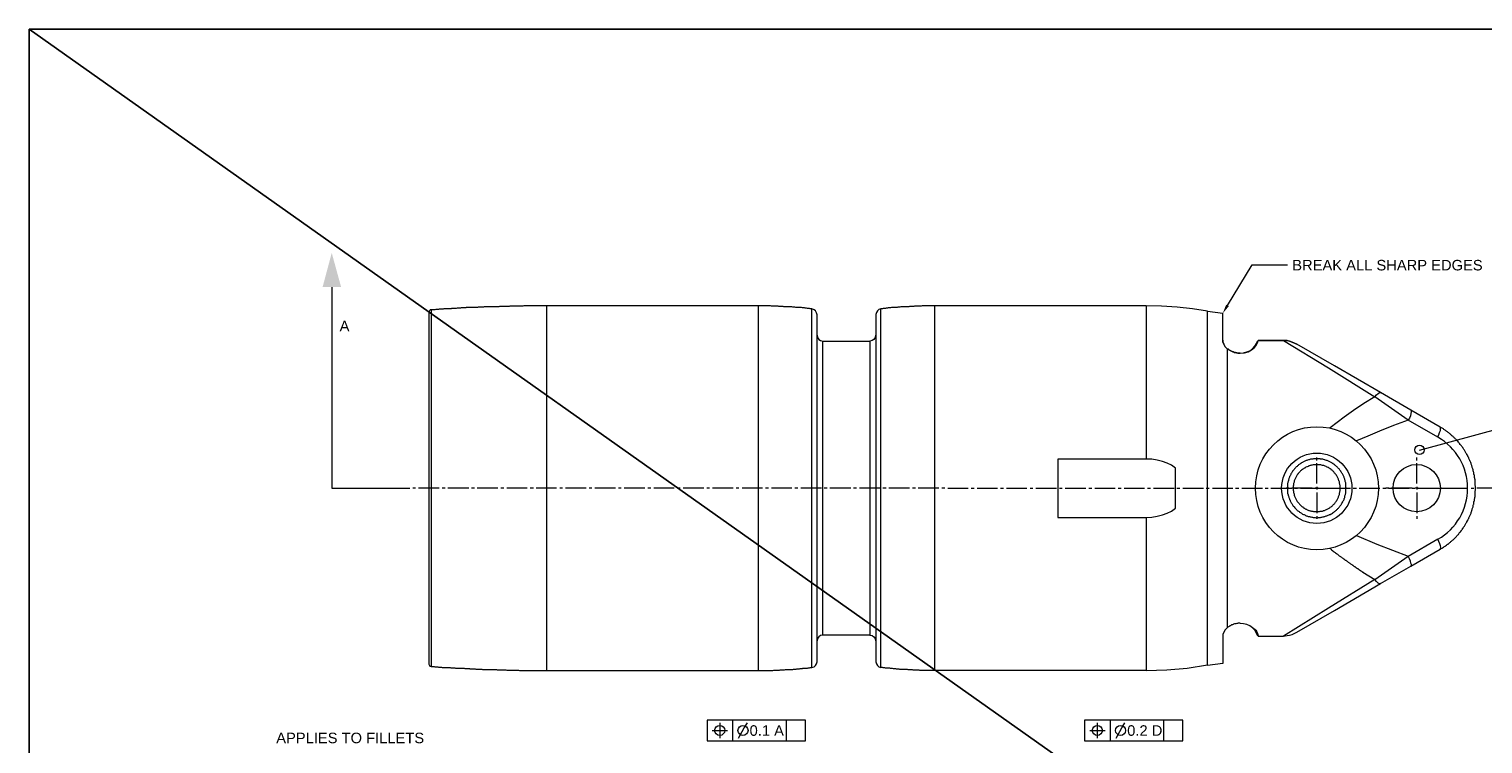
# Model space of a CAD drawing. Header units: millimetres. Extents: x 284 to 1085, y 7 to 266.
# Tile 3 of 21: x 284 to 408, y 101 to 162. Entities that reach past the tile are written whole.
import ezdxf

# ---------------------------------------------------------------- set-up
doc = ezdxf.new("R2010")
doc.units = ezdxf.units.MM
for name, color, linetype in [('PDF_几何图形', 7, 'Continuous'), ('PDF_实体填充', 7, 'Continuous'), ('PDF_文字', 7, 'Continuous'), ('±ê×¢', 4, 'Continuous')]:
    doc.layers.add(name, color=color, linetype=linetype)
doc.styles.add('PDF Arial', font='arial.ttf')

msp = doc.modelspace()

# ---------------------------------------------------------------- linework, layer by layer
at = {"color": 1}
msp.add_line((500.51, 9.13), (283.99, 162.23), dxfattribs=at)
at = {"layer": 'PDF_几何图形', "lineweight": 13}
for points in [[(385.87, 138.75), (387.96, 142.2), (390.96, 142.2)], [(309.74, 140.3), (309.74, 123.21), (314.72, 123.21), (316.36, 123.21)], [(413.68, 140.3), (413.68, 123.21), (408.68, 123.21), (407.06, 123.21)], [(350.52, 138.47), (350.46, 138.47), (350.39, 138.47), (350.33, 138.49), (350.29, 138.49), (350.22, 138.49), (350.16, 138.49), (350.09, 138.51), (350.03, 138.51), (349.96, 138.51), (349.9, 138.54), (349.83, 138.54), (349.77, 138.54), (349.73, 138.54), (349.66, 138.56), (349.6, 138.56), (349.53, 138.56), (349.47, 138.56), (349.4, 138.58), (349.34, 138.58), (349.27, 138.58), (349.21, 138.58), (349.16, 138.58), (349.1, 138.6), (349.04, 138.6), (348.97, 138.6), (348.91, 138.6), (348.84, 138.62), (348.78, 138.62), (348.71, 138.62), (348.65, 138.62), (348.6, 138.62), (348.54, 138.62), (348.48, 138.64), (348.41, 138.64), (348.35, 138.64), (348.28, 138.64), (348.22, 138.64), (348.15, 138.64), (348.09, 138.67), (348.04, 138.67), (347.98, 138.67), (347.91, 138.67), (347.85, 138.67), (347.79, 138.67), (347.72, 138.67), (347.66, 138.69), (347.59, 138.69), (347.53, 138.69), (347.46, 138.69), (347.42, 138.69), (347.35, 138.69), (347.29, 138.69), (347.22, 138.69), (347.16, 138.69), (347.1, 138.69), (347.03, 138.71), (346.97, 138.71), (346.9, 138.71), (346.86, 138.71), (346.79, 138.71), (346.73, 138.71), (346.66, 138.71), (346.6, 138.71), (346.54, 138.71), (346.47, 138.71), (346.41, 138.71), (346.34, 138.71), (346.28, 138.71), (346.23, 138.71), (346.17, 138.71), (346.1, 138.71), (346.04, 138.71), (345.97, 138.71), (327.98, 138.71), (327.91, 138.71), (327.85, 138.71), (327.8, 138.71), (327.74, 138.71), (327.67, 138.71), (327.61, 138.71), (327.55, 138.71), (327.48, 138.71), (327.42, 138.71), (327.35, 138.71), (327.29, 138.71), (327.22, 138.71), (327.18, 138.71), (327.11, 138.71), (327.05, 138.71), (326.98, 138.71), (326.92, 138.71), (326.86, 138.71), (326.79, 138.71), (326.73, 138.71), (326.66, 138.71), (326.6, 138.71), (326.55, 138.71), (326.49, 138.71), (326.42, 138.71), (326.36, 138.71), (326.29, 138.71), (326.23, 138.71), (326.17, 138.71), (326.1, 138.71), (326.04, 138.71), (325.97, 138.69), (325.93, 138.69), (325.86, 138.69), (325.8, 138.69), (325.73, 138.69), (325.67, 138.69), (325.61, 138.69), (325.54, 138.69), (325.48, 138.69), (325.41, 138.69), (325.35, 138.69), (325.3, 138.69), (325.24, 138.69), (325.17, 138.69), (325.11, 138.69), (325.04, 138.69), (324.98, 138.69), (324.92, 138.69), (324.85, 138.69), (324.79, 138.67), (324.74, 138.67), (324.68, 138.67), (324.61, 138.67), (324.55, 138.67), (324.48, 138.67), (324.42, 138.67), (324.36, 138.67), (324.29, 138.67), (324.23, 138.67), (324.16, 138.67), (324.12, 138.67), (324.05, 138.67), (323.99, 138.67), (323.92, 138.64), (323.86, 138.64), (323.79, 138.64), (323.73, 138.64), (323.67, 138.64), (323.6, 138.64), (323.54, 138.64), (323.49, 138.64), (323.43, 138.64), (323.36, 138.64), (323.3, 138.64), (323.23, 138.62), (323.17, 138.62), (323.1, 138.62), (323.04, 138.62), (322.98, 138.62), (322.91, 138.62), (322.87, 138.62), (322.8, 138.62), (322.74, 138.62), (322.67, 138.62), (322.61, 138.6), (322.54, 138.6), (322.48, 138.6), (322.42, 138.6), (322.35, 138.6), (322.31, 138.6), (322.24, 138.6), (322.18, 138.6), (322.11, 138.58), (322.05, 138.58), (321.98, 138.58), (321.92, 138.58), (321.85, 138.58), (321.79, 138.58), (321.73, 138.58), (321.68, 138.58), (321.62, 138.56), (321.55, 138.56), (321.49, 138.56), (321.42, 138.56), (321.36, 138.56), (321.29, 138.56), (321.23, 138.56), (321.16, 138.56), (321.12, 138.54), (321.06, 138.54), (320.99, 138.54), (320.93, 138.54), (320.86, 138.54), (320.8, 138.54), (320.73, 138.54), (320.67, 138.51), (320.6, 138.51), (320.54, 138.51), (320.5, 138.51), (320.43, 138.51), (320.37, 138.51), (320.3, 138.49), (320.24, 138.49), (320.17, 138.49), (320.11, 138.49), (320.04, 138.49), (319.98, 138.49), (319.91, 138.49), (319.87, 138.47), (319.81, 138.47), (319.74, 138.47), (319.68, 138.47), (319.61, 138.47), (319.55, 138.47), (319.48, 138.45), (319.42, 138.45), (319.35, 138.45), (319.31, 138.45), (319.25, 138.45), (319.18, 138.43), (319.12, 138.43), (319.05, 138.43), (318.99, 138.43), (318.92, 138.43), (318.86, 138.43), (318.79, 138.41), (318.75, 138.41), (318.69, 138.41), (318.62, 138.41), (318.56, 138.41), (318.49, 138.38), (318.43, 138.38), (318.36, 138.38), (318.3, 138.38), (318.23, 138.38), (318.19, 138.36), (318.17, 138.36), (318.1, 138.36), (318.06, 138.32), (318.02, 138.28), (318, 138.23), (317.97, 138.17), (317.97, 116.05), (317.97, 108.27), (318, 108.21), (318.02, 108.14), (318.06, 108.1), (318.13, 108.08), (318.17, 108.06), (318.23, 108.06), (318.3, 108.06), (318.36, 108.06), (318.43, 108.06), (318.49, 108.04), (318.54, 108.04), (318.6, 108.04), (318.66, 108.04), (318.73, 108.04), (318.79, 108.01)], [(327.98, 138.71), (327.98, 115.8), (327.98, 107.73)], [(345.97, 138.71), (345.97, 115.8), (345.97, 107.73)], [(350.52, 107.97), (350.52, 115.9), (350.52, 138.47)], [(350.98, 137.95), (350.93, 138.13), (350.85, 138.28), (350.72, 138.38), (350.54, 138.45)], [(378.95, 138.71), (360.96, 138.71), (360.91, 138.71), (360.85, 138.71), (360.78, 138.71), (360.72, 138.71), (360.65, 138.71), (360.59, 138.71), (360.52, 138.71), (360.46, 138.71), (360.4, 138.71), (360.33, 138.71), (360.29, 138.71), (360.22, 138.71), (360.16, 138.71), (360.09, 138.71), (360.03, 138.71), (359.96, 138.71), (359.9, 138.71), (359.83, 138.69), (359.77, 138.69), (359.71, 138.69), (359.66, 138.69), (359.6, 138.69), (359.53, 138.69), (359.47, 138.69), (359.4, 138.69), (359.34, 138.69), (359.27, 138.69), (359.21, 138.67), (359.14, 138.67), (359.1, 138.67), (359.04, 138.67), (358.97, 138.67), (358.91, 138.67), (358.84, 138.67), (358.78, 138.64), (358.71, 138.64), (358.65, 138.64), (358.58, 138.64), (358.52, 138.64), (358.48, 138.64), (358.41, 138.62), (358.35, 138.62), (358.28, 138.62), (358.22, 138.62), (358.15, 138.62), (358.09, 138.62), (358.02, 138.6), (357.96, 138.6), (357.92, 138.6), (357.85, 138.6), (357.79, 138.58), (357.72, 138.58), (357.66, 138.58), (357.59, 138.58), (357.53, 138.58), (357.46, 138.56), (357.4, 138.56), (357.36, 138.56), (357.29, 138.56), (357.23, 138.54), (357.16, 138.54), (357.1, 138.54), (357.03, 138.54), (356.97, 138.51), (356.9, 138.51), (356.84, 138.51), (356.8, 138.49), (356.73, 138.49), (356.67, 138.49), (356.6, 138.49), (356.54, 138.47), (356.47, 138.47), (356.41, 138.47)], [(360.96, 138.71), (360.96, 115.8), (360.96, 107.73)], [(384.17, 138.26), (382.88, 138.45), (381.58, 138.6), (380.27, 138.69), (378.95, 138.71), (378.95, 125.69)], [(317.97, 137.22), (317.97, 129.94), (317.97, 116.05)], [(318.17, 138.36), (318.17, 115.95), (318.17, 108.06)], [(350.54, 107.97), (350.72, 108.04), (350.85, 108.14), (350.93, 108.29), (350.98, 108.47), (350.98, 116.14), (350.98, 137.98)], [(378.95, 107.73), (380.7, 107.78), (382.45, 107.93), (384.17, 108.19), (384.17, 116.01), (384.17, 138.26), (385.46, 138.1)], [(385.46, 135.8), (385.46, 135.65), (385.55, 135.45), (385.68, 135.24), (385.87, 135.04), (385.68, 135.24), (385.55, 135.45), (385.46, 135.65), (385.46, 135.8), (385.46, 138.13)], [(350.98, 136.21), (351.02, 136.01), (351.13, 135.86), (351.28, 135.76), (351.47, 135.71)], [(355.95, 136.21), (355.91, 136.01), (355.8, 135.86), (355.65, 135.76), (355.46, 135.71), (355.46, 117.22), (355.46, 110.73), (355.65, 110.69), (355.8, 110.58), (355.91, 110.43), (355.95, 110.23)], [(355.46, 110.73), (351.47, 110.73), (351.47, 117.22), (351.47, 135.71), (355.46, 135.71)], [(385.87, 111.38), (385.87, 116.08), (385.87, 135.04)], [(386.95, 134.7), (387.3, 134.72), (387.62, 134.81), (387.9, 134.96), (388.14, 135.13), (388.31, 135.35), (388.42, 135.56), (388.46, 135.78)], [(386.95, 134.7), (387.23, 134.72), (387.51, 134.79), (387.77, 134.89), (387.99, 135.07), (388.18, 135.28), (388.33, 135.52), (388.44, 135.78)], [(388.05, 111.35), (388.27, 111.14), (388.35, 111.01), (388.42, 110.88), (388.44, 110.77), (388.46, 110.64), (390.64, 110.64), (390.94, 110.69), (391.15, 110.73), (391.37, 110.79), (391.76, 110.99), (394.95, 112.82), (398.87, 115.11), (401.46, 116.59), (403.94, 118.02), (404, 118.06), (404.04, 118.08), (404.11, 118.12), (404.15, 118.14), (404.22, 118.19), (404.26, 118.23), (404.32, 118.25), (404.37, 118.3), (404.41, 118.32), (404.48, 118.36), (404.52, 118.4), (404.56, 118.45), (404.63, 118.47), (404.67, 118.51), (404.71, 118.55), (404.78, 118.6), (404.82, 118.64), (404.86, 118.68), (404.91, 118.71), (404.95, 118.75), (404.99, 118.79), (405.06, 118.83), (405.1, 118.88), (405.14, 118.92), (405.19, 118.96), (405.23, 119.01), (405.27, 119.05), (405.32, 119.11), (405.36, 119.16), (405.4, 119.2), (405.45, 119.24), (405.49, 119.29), (405.53, 119.33), (405.55, 119.39), (405.6, 119.44), (405.64, 119.48), (405.68, 119.52), (405.73, 119.59), (405.75, 119.63), (405.79, 119.68), (405.83, 119.74), (405.85, 119.78), (405.9, 119.83), (405.94, 119.89), (405.96, 119.93), (406.01, 120), (406.03, 120.04), (406.07, 120.11), (406.09, 120.15), (406.13, 120.21), (406.16, 120.26), (406.2, 120.32), (406.22, 120.36), (406.26, 120.43), (406.29, 120.47), (406.31, 120.54), (406.33, 120.58), (406.37, 120.65), (406.39, 120.71), (406.42, 120.75), (406.44, 120.82), (406.46, 120.88), (406.5, 120.93), (406.52, 120.99), (406.54, 121.05), (406.57, 121.1), (406.59, 121.16), (406.61, 121.23), (406.63, 121.29), (406.65, 121.33), (406.67, 121.4), (406.67, 121.46), (406.7, 121.53), (406.72, 121.57), (406.74, 121.64), (406.76, 121.7), (406.76, 121.77), (406.78, 121.83), (406.8, 121.87), (406.8, 121.94), (406.82, 122), (406.82, 122.07), (406.85, 122.13), (406.85, 122.2), (406.87, 122.26), (406.87, 122.3), (406.89, 122.37), (406.89, 122.43), (406.91, 122.5), (406.91, 122.56), (406.91, 122.63), (406.91, 122.69), (406.93, 122.76), (406.93, 122.8), (406.93, 122.87), (406.93, 122.93), (406.93, 122.99), (406.95, 123.06), (406.95, 123.12), (406.95, 123.19), (406.95, 123.25), (406.95, 123.32), (406.95, 123.38), (406.93, 123.43), (406.93, 123.49), (406.93, 123.56), (406.93, 123.62), (406.93, 123.68), (406.93, 123.75), (406.91, 123.81), (406.91, 123.88), (406.91, 123.94), (406.89, 123.99), (406.89, 124.05), (406.87, 124.12), (406.87, 124.18), (406.87, 124.24), (406.85, 124.31), (406.82, 124.37), (406.82, 124.42), (406.8, 124.48), (406.8, 124.55), (406.78, 124.61), (406.76, 124.68), (406.76, 124.72), (406.74, 124.78), (406.72, 124.85), (406.7, 124.91), (406.67, 124.98), (406.67, 125.02), (406.65, 125.09), (406.63, 125.15), (406.61, 125.21), (406.59, 125.26), (406.57, 125.32), (406.54, 125.39), (406.52, 125.45), (406.5, 125.49), (406.48, 125.56), (406.44, 125.62), (406.42, 125.67), (406.39, 125.73), (406.37, 125.78), (406.35, 125.84), (406.31, 125.9), (406.29, 125.95), (406.26, 126.01), (406.22, 126.06), (406.2, 126.12), (406.16, 126.16), (406.13, 126.23), (406.11, 126.27), (406.07, 126.34), (406.05, 126.38), (406.01, 126.44), (405.96, 126.49), (405.94, 126.55), (405.9, 126.59), (405.88, 126.66), (405.83, 126.7), (405.79, 126.75), (405.77, 126.81), (405.73, 126.85), (405.68, 126.9), (405.64, 126.94), (405.6, 127), (405.57, 127.05), (405.53, 127.09), (405.49, 127.13), (405.45, 127.2), (405.4, 127.24), (405.36, 127.28), (405.32, 127.33), (405.27, 127.37), (405.23, 127.41), (405.19, 127.46), (405.14, 127.5), (405.1, 127.54), (405.06, 127.59), (405.01, 127.63), (404.95, 127.67), (404.91, 127.72), (404.86, 127.76), (404.82, 127.8), (404.78, 127.84), (404.71, 127.89), (404.67, 127.91), (404.63, 127.95), (404.58, 128), (404.52, 128.04), (404.48, 128.06), (404.43, 128.1), (404.37, 128.15), (404.32, 128.17), (404.26, 128.21), (404.22, 128.25), (404.17, 128.28), (404.11, 128.32), (404.07, 128.34), (404, 128.38), (403.96, 128.4), (403.94, 128.4), (401.46, 129.85), (398.87, 131.34), (394.95, 133.6), (391.76, 135.45)], [(388.46, 135.78), (390.64, 135.78), (388.46, 135.78)], [(390.64, 135.78), (394.45, 133.43), (398.38, 130.99), (397.47, 130.41), (396.59, 129.81), (395.77, 129.25), (394.58, 128.34)], [(401.46, 129.85), (401.48, 129.78), (401.48, 129.7), (401.46, 129.55), (401.41, 129.37), (401.33, 129.18), (401.22, 128.99), (398.38, 130.99), (398.53, 131.16), (398.68, 131.27), (398.78, 131.34), (398.87, 131.34)], [(402.19, 126.46), (421.18, 131.6)], [(403.74, 127.54), (401.22, 128.99), (399.99, 128.53), (398.78, 128.06), (397.79, 127.65), (396.82, 127.24)], [(403.72, 127.56), (403.83, 127.76), (403.89, 127.95), (403.96, 128.12), (403.98, 128.25), (403.98, 128.36), (403.94, 128.4)], [(378.95, 120.73), (379.43, 120.75), (379.9, 120.84), (380.35, 120.95), (380.74, 121.1), (381.11, 121.27), (381.45, 121.51), (381.45, 124.93), (381.11, 125.17), (380.74, 125.34), (380.35, 125.49), (379.9, 125.6), (379.43, 125.67), (378.95, 125.69), (371.45, 125.69), (371.45, 120.73), (378.95, 120.73), (378.95, 115.8), (378.95, 107.73)], [(393.46, 125.58), (393.46, 125.82)], [(393.46, 123.6), (393.46, 125.34)], [(401.95, 125.58), (401.95, 125.82)], [(401.95, 123.6), (401.95, 125.34)], [(316.85, 123.21), (316.6, 123.21)], [(318.86, 123.21), (317.09, 123.21)], [(319.35, 123.21), (319.1, 123.21)], [(321.36, 123.21), (319.59, 123.21)], [(321.85, 123.21), (321.6, 123.21)], [(323.84, 123.21), (322.09, 123.21)], [(324.36, 123.21), (324.1, 123.21)], [(326.34, 123.21), (324.59, 123.21)], [(326.86, 123.21), (326.6, 123.21)], [(328.84, 123.21), (327.09, 123.21)], [(329.33, 123.21), (329.1, 123.21)], [(331.34, 123.21), (329.59, 123.21)], [(331.83, 123.21), (331.6, 123.21)], [(333.84, 123.21), (332.09, 123.21)], [(334.33, 123.21), (334.1, 123.21)], [(336.34, 123.21), (334.59, 123.21)], [(336.84, 123.21), (336.6, 123.21)], [(338.84, 123.21), (337.09, 123.21)], [(339.34, 123.21), (339.1, 123.21)], [(341.34, 123.21), (339.59, 123.21)], [(341.84, 123.21), (341.6, 123.21)], [(343.84, 123.21), (342.09, 123.21)], [(344.34, 123.21), (344.1, 123.21)], [(346.34, 123.21), (344.6, 123.21)], [(346.84, 123.21), (346.58, 123.21)], [(348.84, 123.21), (347.1, 123.21)], [(349.34, 123.21), (349.08, 123.21)], [(351.34, 123.21), (349.6, 123.21)], [(351.84, 123.21), (351.58, 123.21)], [(353.84, 123.21), (352.07, 123.21)], [(354.34, 123.21), (354.08, 123.21)], [(356.34, 123.21), (354.58, 123.21)], [(356.84, 123.21), (356.58, 123.21)], [(358.82, 123.21), (357.08, 123.21)], [(359.34, 123.21), (359.08, 123.21)], [(361.32, 123.21), (359.58, 123.21)], [(361.84, 123.21), (361.58, 123.21)], [(362.08, 123.21), (363.82, 123.21)], [(364.08, 123.21), (364.34, 123.21)], [(364.58, 123.21), (366.32, 123.21)], [(366.58, 123.21), (366.82, 123.21)], [(367.08, 123.21), (368.82, 123.21)], [(369.08, 123.21), (369.32, 123.21)], [(369.58, 123.21), (371.32, 123.21)], [(371.58, 123.21), (371.82, 123.21)], [(372.08, 123.21), (373.82, 123.21)], [(374.08, 123.21), (374.32, 123.21)], [(374.58, 123.21), (376.32, 123.21)], [(376.58, 123.21), (376.82, 123.21)], [(377.08, 123.21), (378.82, 123.21)], [(379.08, 123.21), (379.32, 123.21)], [(379.58, 123.21), (381.32, 123.21)], [(381.56, 123.21), (381.82, 123.21)], [(382.08, 123.21), (383.83, 123.21)], [(384.06, 123.21), (384.32, 123.21)], [(384.58, 123.21), (386.33, 123.21)], [(386.56, 123.21), (386.82, 123.21)], [(387.08, 123.21), (388.83, 123.21)], [(389.06, 123.21), (389.32, 123.21)], [(389.56, 123.21), (391.33, 123.21)], [(391.07, 123.21), (390.85, 123.21)], [(393.07, 123.21), (391.33, 123.21)], [(391.56, 123.21), (391.82, 123.21)], [(392.06, 123.21), (393.83, 123.21)], [(393.57, 123.21), (393.33, 123.21)], [(393.46, 123.34), (393.46, 123.1)], [(393.46, 122.84), (393.46, 121.1)], [(393.83, 123.21), (395.57, 123.21)], [(394.06, 123.21), (394.32, 123.21)], [(394.56, 123.21), (396.31, 123.21)], [(395.83, 123.21), (396.05, 123.21)], [(396.56, 123.21), (396.82, 123.21)], [(397.06, 123.21), (398.81, 123.21)], [(399.06, 123.21), (399.32, 123.21)], [(399.58, 123.21), (399.34, 123.21)], [(399.56, 123.21), (401.31, 123.21)], [(401.57, 123.21), (399.82, 123.21)], [(401.57, 123.21), (401.8, 123.21)], [(402.08, 123.21), (401.82, 123.21)], [(401.95, 123.34), (401.95, 123.1)], [(401.95, 122.84), (401.95, 121.1)], [(402.06, 123.21), (403.81, 123.21)], [(402.32, 123.21), (404.07, 123.21)], [(404.07, 123.21), (404.3, 123.21)], [(404.32, 123.21), (404.54, 123.21)], [(404.56, 123.21), (406.31, 123.21)], [(406.57, 123.21), (406.8, 123.21)], [(393.46, 120.84), (393.46, 120.62)], [(401.95, 120.84), (401.95, 120.62)], [(396.82, 119.2), (398.55, 118.47), (401.22, 117.45)], [(398.87, 115.11), (398.78, 115.08), (398.68, 115.15), (398.53, 115.28), (398.38, 115.45), (401.22, 117.45), (403.74, 118.9)], [(403.94, 118.04), (403.98, 118.08), (404, 118.19), (403.96, 118.32), (403.91, 118.49), (403.83, 118.68), (403.74, 118.88)], [(394.58, 118.08), (394.62, 118.06), (394.67, 118.02), (394.71, 117.97), (394.78, 117.93), (394.82, 117.91), (394.86, 117.86), (394.93, 117.82), (394.97, 117.78), (395.01, 117.76), (395.06, 117.71), (395.12, 117.67), (395.16, 117.63), (395.21, 117.61), (395.27, 117.56), (395.31, 117.52), (395.36, 117.48), (395.42, 117.45), (395.47, 117.41), (395.51, 117.37), (395.57, 117.35), (395.62, 117.3), (395.66, 117.26), (395.72, 117.22), (395.77, 117.2), (395.81, 117.15), (395.87, 117.11), (395.92, 117.09), (395.98, 117.05), (396.03, 117), (396.07, 116.98), (396.13, 116.94), (396.18, 116.89), (396.22, 116.87), (396.28, 116.83), (396.33, 116.79), (396.39, 116.77), (396.44, 116.72), (396.48, 116.68), (396.54, 116.66), (396.59, 116.61), (396.63, 116.57), (396.69, 116.55), (396.74, 116.51), (396.8, 116.46), (396.84, 116.44), (396.89, 116.4), (396.95, 116.38), (397, 116.33), (397.06, 116.29), (397.1, 116.27), (397.17, 116.23), (397.21, 116.2), (397.25, 116.16), (397.32, 116.12), (397.36, 116.1), (397.38, 116.08), (398.38, 115.45), (394.45, 113.01), (390.64, 110.64)], [(401.46, 116.57), (401.5, 116.64), (401.5, 116.72), (401.46, 116.85), (401.41, 117.02), (401.33, 117.22), (401.22, 117.43)], [(386.95, 111.74), (386.89, 111.74), (386.82, 111.74), (386.76, 111.74), (386.71, 111.72), (386.65, 111.72), (386.58, 111.7), (386.52, 111.7), (386.46, 111.68), (386.39, 111.66), (386.35, 111.64), (386.28, 111.61), (386.22, 111.59), (386.17, 111.57), (386.11, 111.53), (386.07, 111.51), (386, 111.46), (385.96, 111.44), (385.89, 111.4), (385.87, 111.38), (385.68, 111.18), (385.55, 110.99), (385.46, 110.79), (385.46, 110.64), (385.46, 108.32)], [(388.44, 110.64), (388.33, 110.9), (388.18, 111.14), (387.99, 111.35), (387.77, 111.53), (387.51, 111.64), (387.23, 111.7), (386.95, 111.72)], [(351.47, 110.73), (351.28, 110.69), (351.13, 110.58), (351.02, 110.43), (350.98, 110.23)], [(318.79, 108.01), (318.86, 108.01), (318.92, 108.01), (318.99, 108.01), (319.05, 108.01), (319.1, 107.99), (319.16, 107.99), (319.22, 107.99), (319.29, 107.99), (319.35, 107.99), (319.42, 107.99), (319.48, 107.97), (319.55, 107.97), (319.61, 107.97), (319.68, 107.97), (319.72, 107.97), (319.79, 107.97), (319.85, 107.95), (319.91, 107.95), (319.98, 107.95), (320.04, 107.95), (320.11, 107.95), (320.17, 107.95), (320.24, 107.93), (320.28, 107.93), (320.35, 107.93), (320.41, 107.93), (320.48, 107.93), (320.54, 107.93), (320.6, 107.91), (320.67, 107.91), (320.73, 107.91), (320.8, 107.91), (320.86, 107.91), (320.91, 107.91), (320.97, 107.91), (321.04, 107.88), (321.1, 107.88), (321.16, 107.88), (321.23, 107.88), (321.29, 107.88), (321.36, 107.88), (321.42, 107.88), (321.47, 107.86), (321.53, 107.86), (321.6, 107.86), (321.66, 107.86), (321.73, 107.86), (321.79, 107.86), (321.85, 107.86), (321.92, 107.86), (321.98, 107.84), (322.05, 107.84), (322.09, 107.84), (322.16, 107.84), (322.22, 107.84), (322.29, 107.84), (322.35, 107.84), (322.42, 107.84), (322.48, 107.84), (322.54, 107.82), (322.61, 107.82), (322.65, 107.82), (322.72, 107.82), (322.78, 107.82), (322.85, 107.82), (322.91, 107.82), (322.98, 107.82), (323.04, 107.82), (323.1, 107.8), (323.17, 107.8), (323.23, 107.8), (323.28, 107.8), (323.34, 107.8), (323.41, 107.8), (323.47, 107.8), (323.54, 107.8), (323.6, 107.8), (323.67, 107.8), (323.73, 107.8), (323.79, 107.78), (323.84, 107.78), (323.9, 107.78), (323.97, 107.78), (324.03, 107.78), (324.1, 107.78), (324.16, 107.78), (324.23, 107.78), (324.29, 107.78), (324.36, 107.78), (324.42, 107.78), (324.46, 107.78), (324.53, 107.78), (324.59, 107.76), (324.66, 107.76), (324.72, 107.76), (324.79, 107.76), (324.85, 107.76), (324.92, 107.76), (324.98, 107.76), (325.04, 107.76), (325.09, 107.76), (325.15, 107.76), (325.22, 107.76), (325.28, 107.76), (325.35, 107.76), (325.41, 107.76), (325.48, 107.76), (325.54, 107.76), (325.61, 107.76), (325.67, 107.73), (325.71, 107.73), (325.78, 107.73), (325.84, 107.73), (325.91, 107.73), (325.97, 107.73), (326.04, 107.73), (326.1, 107.73), (326.17, 107.73), (326.23, 107.73), (326.29, 107.73), (326.34, 107.73), (326.4, 107.73), (326.47, 107.73), (326.53, 107.73), (326.6, 107.73), (326.66, 107.73), (326.73, 107.73), (326.79, 107.73), (326.86, 107.73), (326.9, 107.73), (326.96, 107.73), (327.03, 107.73), (327.09, 107.73), (327.16, 107.73), (327.22, 107.73), (327.29, 107.73), (327.35, 107.73), (327.42, 107.73), (327.48, 107.73), (327.52, 107.73), (327.59, 107.73), (327.65, 107.73), (327.72, 107.73), (327.78, 107.73), (327.85, 107.73), (327.91, 107.73), (327.98, 107.73), (345.97, 107.73), (346.04, 107.73), (346.1, 107.73), (346.17, 107.73), (346.21, 107.73), (346.28, 107.73), (346.34, 107.73), (346.41, 107.73), (346.47, 107.73), (346.54, 107.73), (346.6, 107.73), (346.66, 107.73), (346.73, 107.73), (346.79, 107.73), (346.84, 107.73), (346.9, 107.73), (346.97, 107.73), (347.03, 107.73), (347.1, 107.73), (347.16, 107.73), (347.22, 107.73), (347.29, 107.76), (347.35, 107.76), (347.42, 107.76), (347.46, 107.76), (347.53, 107.76), (347.59, 107.76), (347.66, 107.76), (347.72, 107.76), (347.79, 107.76), (347.85, 107.78), (347.91, 107.78), (347.98, 107.78), (348.02, 107.78), (348.09, 107.78), (348.15, 107.78), (348.22, 107.78), (348.28, 107.8), (348.35, 107.8), (348.41, 107.8), (348.48, 107.8), (348.54, 107.8), (348.6, 107.8), (348.65, 107.82), (348.71, 107.82), (348.78, 107.82), (348.84, 107.82), (348.91, 107.82), (348.97, 107.84), (349.04, 107.84), (349.1, 107.84), (349.16, 107.84), (349.21, 107.84), (349.27, 107.86), (349.34, 107.86), (349.4, 107.86), (349.47, 107.86), (349.53, 107.88), (349.6, 107.88), (349.66, 107.88), (349.73, 107.88), (349.77, 107.91), (349.83, 107.91), (349.9, 107.91), (349.96, 107.91), (350.03, 107.93), (350.09, 107.93), (350.16, 107.93), (350.22, 107.95), (350.29, 107.95), (350.33, 107.95), (350.39, 107.97), (350.46, 107.97), (350.52, 107.97)], [(378.95, 107.73), (360.96, 107.73), (360.91, 107.73), (360.85, 107.73), (360.78, 107.73), (360.72, 107.73), (360.65, 107.73), (360.59, 107.73), (360.52, 107.73), (360.46, 107.73), (360.4, 107.73), (360.33, 107.73), (360.29, 107.73), (360.22, 107.73), (360.16, 107.73), (360.09, 107.73), (360.03, 107.73), (359.96, 107.73), (359.9, 107.73), (359.83, 107.73), (359.77, 107.73), (359.71, 107.73), (359.66, 107.76), (359.6, 107.76), (359.53, 107.76), (359.47, 107.76), (359.4, 107.76), (359.34, 107.76), (359.27, 107.76), (359.21, 107.76), (359.14, 107.76), (359.1, 107.78), (359.04, 107.78), (358.97, 107.78), (358.91, 107.78), (358.84, 107.78), (358.78, 107.78), (358.71, 107.78), (358.65, 107.8), (358.58, 107.8), (358.52, 107.8), (358.48, 107.8), (358.41, 107.8), (358.35, 107.8), (358.28, 107.82), (358.22, 107.82), (358.15, 107.82), (358.09, 107.82), (358.02, 107.82), (357.96, 107.84), (357.92, 107.84), (357.85, 107.84), (357.79, 107.84), (357.72, 107.84), (357.66, 107.86), (357.59, 107.86), (357.53, 107.86), (357.46, 107.86), (357.4, 107.88), (357.36, 107.88), (357.29, 107.88), (357.23, 107.88), (357.16, 107.91), (357.1, 107.91), (357.03, 107.91), (356.97, 107.91), (356.9, 107.93), (356.84, 107.93), (356.8, 107.93), (356.73, 107.95), (356.67, 107.95), (356.6, 107.95), (356.54, 107.97), (356.47, 107.97), (356.41, 107.97)], [(385.46, 108.32), (384.17, 108.16)], [(342.05, 102.63), (342.7, 102.63), (342.7, 101.96)], [(342.7, 103.27), (342.7, 102.63), (343.37, 102.63)], [(343.8, 103.49), (343.8, 101.74)], [(344.29, 101.96), (344.79, 102.84), (345.05, 103.27)], [(348.35, 103.49), (348.35, 101.74)], [(374.15, 102.63), (374.79, 102.63), (374.79, 101.96)], [(374.79, 103.27), (374.79, 102.63), (375.46, 102.63)], [(375.89, 103.49), (375.89, 101.74)], [(376.39, 101.96), (376.88, 102.84), (377.14, 103.27)], [(380.44, 103.49), (380.44, 101.74)]]:
    msp.add_lwpolyline(points, dxfattribs=at)
for points in [[(356.41, 107.97), (356.41, 115.9), (356.41, 138.47), (356.23, 138.41), (356.11, 138.3), (356.02, 138.15), (355.98, 137.98), (355.98, 116.14), (355.98, 108.47), (356.02, 108.29), (356.11, 108.14), (356.23, 108.04)], [(386.95, 134.7), (386.93, 134.7), (386.86, 134.7), (386.8, 134.7), (386.74, 134.7), (386.67, 134.72), (386.63, 134.72), (386.56, 134.74), (386.5, 134.74), (386.43, 134.76), (386.37, 134.79), (386.33, 134.81), (386.26, 134.83), (386.2, 134.85), (386.15, 134.89), (386.09, 134.91), (386.05, 134.94), (385.98, 134.98), (385.94, 135.02), (385.87, 135.04), (385.94, 135.02), (385.98, 134.98), (386.05, 134.94), (386.09, 134.91), (386.15, 134.89), (386.2, 134.85), (386.26, 134.83), (386.33, 134.81), (386.37, 134.79), (386.43, 134.76), (386.5, 134.74), (386.56, 134.74), (386.63, 134.72), (386.67, 134.72), (386.74, 134.7), (386.8, 134.7), (386.86, 134.7), (386.93, 134.7)], [(390.64, 135.78), (390.94, 135.76), (391.15, 135.71), (391.37, 135.63), (391.76, 135.45), (391.37, 135.63), (391.15, 135.71), (390.94, 135.76)], [(390.96, 123.21), (390.96, 123.15), (390.96, 123.1), (390.96, 123.04), (390.96, 122.97), (390.98, 122.91), (390.98, 122.84), (390.98, 122.78), (391, 122.71), (391.02, 122.67), (391.02, 122.61), (391.05, 122.54), (391.07, 122.48), (391.09, 122.41), (391.11, 122.37), (391.13, 122.3), (391.15, 122.24), (391.18, 122.2), (391.2, 122.13), (391.22, 122.07), (391.26, 122.02), (391.28, 121.96), (391.33, 121.92), (391.35, 121.85), (391.39, 121.81), (391.43, 121.77), (391.46, 121.7), (391.5, 121.66), (391.54, 121.62), (391.59, 121.55), (391.63, 121.51), (391.67, 121.46), (391.71, 121.42), (391.76, 121.38), (391.8, 121.33), (391.84, 121.29), (391.91, 121.27), (391.95, 121.23), (391.99, 121.18), (392.06, 121.14), (392.1, 121.12), (392.15, 121.08), (392.21, 121.05), (392.25, 121.01), (392.32, 120.99), (392.38, 120.97), (392.43, 120.95), (392.49, 120.9), (392.56, 120.88), (392.6, 120.86), (392.66, 120.84), (392.73, 120.82), (392.79, 120.82), (392.84, 120.8), (392.9, 120.77), (392.96, 120.77), (393.03, 120.75), (393.09, 120.75), (393.16, 120.73), (393.2, 120.73), (393.27, 120.73), (393.33, 120.73), (393.4, 120.71), (393.46, 120.71), (393.53, 120.71), (393.59, 120.73), (393.65, 120.73), (393.72, 120.73), (393.78, 120.73), (393.83, 120.75), (393.89, 120.75), (393.96, 120.77), (394.02, 120.77), (394.09, 120.8), (394.15, 120.82), (394.19, 120.84), (394.26, 120.86), (394.32, 120.88), (394.37, 120.9), (394.43, 120.93), (394.5, 120.95), (394.54, 120.97), (394.6, 120.99), (394.67, 121.03), (394.71, 121.05), (394.78, 121.1), (394.82, 121.12), (394.86, 121.16), (394.93, 121.21), (394.97, 121.23), (395.01, 121.27), (395.08, 121.31), (395.12, 121.36), (395.16, 121.4), (395.21, 121.44), (395.25, 121.49), (395.29, 121.53), (395.34, 121.57), (395.38, 121.62), (395.42, 121.68), (395.44, 121.72), (395.49, 121.77), (395.53, 121.83), (395.55, 121.87), (395.59, 121.94), (395.62, 121.98), (395.66, 122.05), (395.68, 122.09), (395.7, 122.15), (395.75, 122.2), (395.77, 122.26), (395.79, 122.33), (395.81, 122.37), (395.83, 122.43), (395.85, 122.5), (395.85, 122.56), (395.87, 122.63), (395.9, 122.67), (395.9, 122.74), (395.92, 122.8), (395.92, 122.87), (395.94, 122.93), (395.94, 122.99), (395.94, 123.06), (395.94, 123.12), (395.94, 123.17), (395.96, 123.23), (395.94, 123.3), (395.94, 123.36), (395.94, 123.43), (395.94, 123.49), (395.92, 123.56), (395.92, 123.62), (395.92, 123.66), (395.9, 123.73), (395.87, 123.79), (395.87, 123.86), (395.85, 123.92), (395.83, 123.99), (395.81, 124.03), (395.79, 124.09), (395.77, 124.16), (395.75, 124.2), (395.72, 124.27), (395.7, 124.33), (395.66, 124.37), (395.64, 124.44), (395.59, 124.48), (395.57, 124.55), (395.53, 124.59), (395.51, 124.65), (395.47, 124.7), (395.42, 124.74), (395.38, 124.81), (395.36, 124.85), (395.31, 124.89), (395.27, 124.93), (395.23, 124.98), (395.18, 125.02), (395.14, 125.06), (395.08, 125.11), (395.03, 125.15), (394.99, 125.19), (394.95, 125.24), (394.88, 125.26), (394.84, 125.3), (394.78, 125.32), (394.73, 125.37), (394.67, 125.39), (394.62, 125.43), (394.56, 125.45), (394.52, 125.47), (394.45, 125.52), (394.39, 125.54), (394.34, 125.56), (394.28, 125.58), (394.21, 125.6), (394.15, 125.62), (394.11, 125.62), (394.04, 125.65), (393.98, 125.67), (393.91, 125.67), (393.85, 125.69), (393.78, 125.69), (393.74, 125.71), (393.68, 125.71), (393.61, 125.71), (393.55, 125.71), (393.48, 125.71), (393.42, 125.71), (393.35, 125.71), (393.29, 125.71), (393.22, 125.71), (393.18, 125.71), (393.12, 125.69), (393.05, 125.69), (392.99, 125.67), (392.92, 125.67), (392.86, 125.65), (392.81, 125.62), (392.75, 125.62), (392.68, 125.6), (392.62, 125.58), (392.56, 125.56), (392.51, 125.54), (392.45, 125.52), (392.38, 125.47), (392.34, 125.45), (392.27, 125.43), (392.23, 125.39), (392.17, 125.37), (392.12, 125.32), (392.06, 125.3), (392.02, 125.26), (391.97, 125.24), (391.91, 125.19), (391.87, 125.15), (391.82, 125.11), (391.78, 125.06), (391.71, 125.02), (391.67, 124.98), (391.63, 124.93), (391.59, 124.89), (391.56, 124.85), (391.52, 124.81), (391.48, 124.74), (391.43, 124.7), (391.39, 124.65), (391.37, 124.59), (391.33, 124.55), (391.3, 124.48), (391.26, 124.44), (391.24, 124.37), (391.22, 124.33), (391.18, 124.27), (391.15, 124.2), (391.13, 124.16), (391.11, 124.09), (391.09, 124.03), (391.07, 123.99), (391.05, 123.92), (391.05, 123.86), (391.02, 123.79), (391, 123.73), (391, 123.66), (390.98, 123.62), (390.98, 123.56), (390.96, 123.49), (390.96, 123.43), (390.96, 123.36), (390.96, 123.3), (390.96, 123.23)], [(391.46, 123.21), (391.46, 123.15), (391.46, 123.1), (391.46, 123.04), (391.48, 122.97), (391.48, 122.91), (391.48, 122.84), (391.5, 122.78), (391.52, 122.71), (391.52, 122.67), (391.54, 122.61), (391.56, 122.54), (391.59, 122.48), (391.61, 122.43), (391.65, 122.37), (391.67, 122.3), (391.69, 122.26), (391.74, 122.2), (391.76, 122.15), (391.8, 122.09), (391.82, 122.05), (391.87, 122), (391.91, 121.96), (391.95, 121.9), (391.99, 121.85), (392.04, 121.81), (392.08, 121.77), (392.12, 121.72), (392.17, 121.68), (392.21, 121.64), (392.27, 121.62), (392.32, 121.57), (392.36, 121.53), (392.43, 121.51), (392.47, 121.46), (392.53, 121.44), (392.6, 121.42), (392.64, 121.38), (392.71, 121.36), (392.77, 121.33), (392.81, 121.31), (392.88, 121.29), (392.94, 121.29), (393.01, 121.27), (393.07, 121.25), (393.12, 121.25), (393.18, 121.23), (393.24, 121.23), (393.31, 121.23), (393.37, 121.23), (393.44, 121.23), (393.5, 121.23), (393.57, 121.23), (393.61, 121.23), (393.68, 121.23), (393.74, 121.25), (393.81, 121.25), (393.87, 121.27), (393.93, 121.27), (394, 121.29), (394.04, 121.31), (394.11, 121.33), (394.17, 121.36), (394.21, 121.38), (394.28, 121.4), (394.34, 121.42), (394.39, 121.46), (394.45, 121.49), (394.5, 121.53), (394.56, 121.55), (394.6, 121.59), (394.67, 121.62), (394.71, 121.66), (394.75, 121.7), (394.8, 121.74), (394.84, 121.79), (394.88, 121.83), (394.93, 121.87), (394.97, 121.92), (395.01, 121.98), (395.06, 122.02), (395.1, 122.07), (395.12, 122.13), (395.16, 122.18), (395.18, 122.24), (395.23, 122.28), (395.25, 122.35), (395.27, 122.39), (395.29, 122.46), (395.31, 122.52), (395.34, 122.56), (395.36, 122.63), (395.38, 122.69), (395.4, 122.76), (395.4, 122.82), (395.42, 122.87), (395.42, 122.93), (395.44, 122.99), (395.44, 123.06), (395.44, 123.12), (395.44, 123.19), (395.44, 123.25), (395.44, 123.32), (395.44, 123.36), (395.44, 123.43), (395.42, 123.49), (395.42, 123.56), (395.4, 123.62), (395.4, 123.68), (395.38, 123.75), (395.36, 123.79), (395.34, 123.86), (395.31, 123.92), (395.29, 123.99), (395.27, 124.03), (395.25, 124.09), (395.23, 124.14), (395.18, 124.2), (395.16, 124.24), (395.12, 124.31), (395.1, 124.35), (395.06, 124.42), (395.01, 124.46), (394.97, 124.5), (394.93, 124.55), (394.9, 124.61), (394.84, 124.65), (394.8, 124.7), (394.75, 124.74), (394.71, 124.76), (394.67, 124.81), (394.6, 124.85), (394.56, 124.89), (394.52, 124.91), (394.45, 124.96), (394.41, 124.98), (394.34, 125), (394.28, 125.04), (394.24, 125.06), (394.17, 125.09), (394.11, 125.11), (394.06, 125.13), (394, 125.15), (393.93, 125.15), (393.87, 125.17), (393.81, 125.19), (393.74, 125.19), (393.7, 125.19), (393.63, 125.21), (393.57, 125.21), (393.5, 125.21), (393.44, 125.21), (393.37, 125.21), (393.31, 125.21), (393.24, 125.21), (393.18, 125.19), (393.14, 125.19), (393.07, 125.17), (393.01, 125.17), (392.94, 125.15), (392.88, 125.13), (392.84, 125.11), (392.77, 125.11), (392.71, 125.06), (392.64, 125.04), (392.6, 125.02), (392.53, 125), (392.49, 124.96), (392.43, 124.93), (392.38, 124.91), (392.32, 124.87), (392.27, 124.83), (392.23, 124.81), (392.17, 124.76), (392.12, 124.72), (392.08, 124.68), (392.04, 124.63), (391.99, 124.59), (391.95, 124.55), (391.91, 124.48), (391.87, 124.44), (391.82, 124.4), (391.8, 124.33), (391.76, 124.29), (391.74, 124.24), (391.69, 124.18), (391.67, 124.12), (391.65, 124.07), (391.61, 124.01), (391.59, 123.96), (391.56, 123.9), (391.54, 123.84), (391.54, 123.77), (391.52, 123.73), (391.5, 123.66), (391.48, 123.6), (391.48, 123.53), (391.48, 123.47), (391.46, 123.4), (391.46, 123.34), (391.46, 123.3), (391.46, 123.23)], [(349.98, 101.74), (349.98, 103.49), (341.62, 103.49), (341.62, 101.74)], [(382.08, 101.74), (382.08, 103.49), (373.72, 103.49), (373.72, 101.74)]]:
    msp.add_lwpolyline(points, close=True, dxfattribs=at)
for centre, radius in [((393.47, 123.21), 5.23), ((393.46, 123.21), 2.99), ((402.19, 126.47), 0.391), ((401.95, 123.22), 2.01), ((342.7, 102.63), 0.429), ((344.68, 102.63), 0.429), ((374.8, 102.63), 0.429), ((376.78, 102.63), 0.429)]:
    msp.add_circle(centre, radius, dxfattribs=at)
msp.add_arc((401.3, 123.21), 4.98, 299.5935, 60.4065, dxfattribs=at)
at = {"layer": 'PDF_实体填充', "lineweight": 25}
for points in [[(309.72, 143.21), (310.52, 140.3), (308.94, 140.3)], [(385.7, 138.69), (385.98, 138.69), (385.46, 138.06)], [(385.77, 138.82), (385.98, 138.69), (385.7, 138.69)]]:
    msp.add_solid(points, dxfattribs=at)
at = {"layer": '±ê×¢', "color": 4}
for p, q in [((500.51, 162.23), (283.99, 162.23)), ((283.99, 162.23), (283.99, 9.13))]:
    msp.add_line(p, q, dxfattribs=at)

# ---------------------------------------------------------------- texts
at = {"layer": 'PDF_文字', "attachment_point": 7, "style": 'PDF Arial'}
for s, insert, char_height in [('BREAK ALL SHARP EDGES', (391.37, 141.71), 0.8949), ('A', (310.39, 136.55), 0.895), ('APPLIES TO FILLETS', (305, 101.53), 0.8949), ('0.1 A', (345.24, 102.16), 0.895), ('0.2 D', (377.34, 102.16), 0.895)]:
    msp.add_mtext(s, dxfattribs=dict(at, insert=insert, char_height=char_height))

doc.saveas('drawing.dxf')
